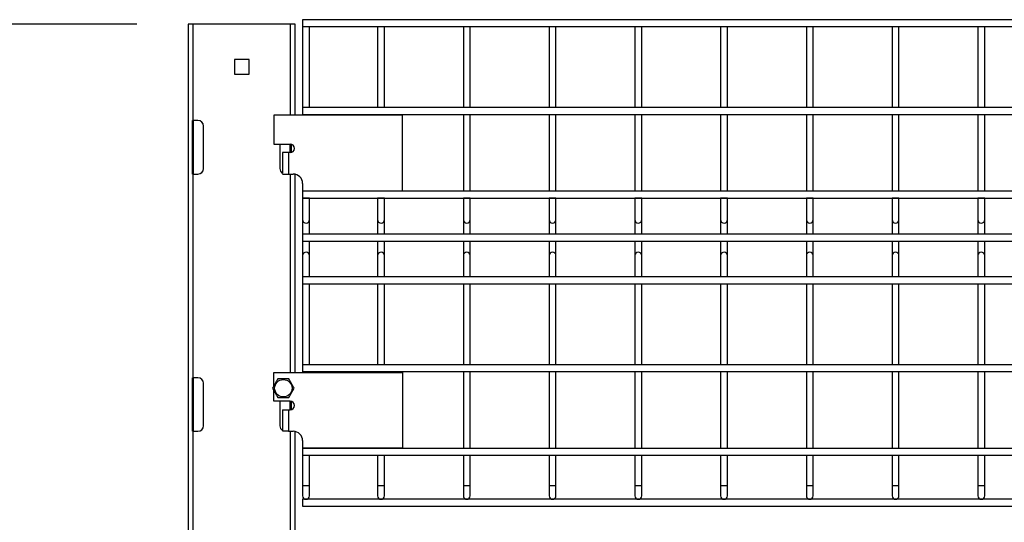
# Model space of a CAD drawing. Header units: inches. Extents: x 0.2 to 10.8, y 0.2 to 8.2.
# Tile 9 of 58: x 2.8 to 3.8, y 5.4 to 5.9. Entities that reach past the tile are written whole.
import ezdxf

# ---------------------------------------------------------------- set-up
doc = ezdxf.new("R2010")
doc.units = ezdxf.units.IN
doc.header["$MEASUREMENT"] = 0
doc.layers.add('DIMENSIONS', color=140, linetype='Continuous', lineweight=25)
doc.styles.add('SLDTEXTSTYLE0', font='TXT', dxfattribs={"width": 0.7})
doc.dimstyles.new('SLDDIMSTYLE2', dxfattribs={"dimtxt": 0.084961, "dimasz": 0.13, "dimexe": 0, "dimexo": 0.0625, "dimgap": 0.02124, "dimtad": 0, "dimtih": 1, "dimtoh": 1, "dimlfac": 24, "dimrnd": 1e-09, "dimzin": 4, "dimdsep": 46, "dimtxsty": 'SLDTEXTSTYLE0', "dimsah": 1, "dimcen": 0.09, "dimadec": 0, "dimazin": 1, "dimtfac": 1, "dimtofl": 0, "dimtmove": 0, "dimatfit": 3, "dimfxl": 0, "dimfrac": 2, "dimtolj": 1, "dimtzin": 12, "dimarcsym": 0})

# ---------------------------------------------------------------- blocks, each defined once
blk = doc.blocks.new('_D_4')
at = {"layer": 'DIMENSIONS'}
for p, q in [((2.92458, 5.89578), (1.7548, 5.89578)), ((1.8798, 5.89578), (1.8798, 4.30245)), ((1.68288, 4.1484), (1.65435, 4.1484)), ((1.65435, 4.1484), (1.65435, 4.01337)), ((2.07671, 4.1484), (2.10524, 4.1484)), ((2.10524, 4.1484), (2.10524, 4.01337)), ((1.65435, 4.01337), (1.68288, 4.01337)), ((2.10524, 4.01337), (2.07671, 4.01337)), ((1.8798, 1.91661), (1.8798, 3.99435)), ((2.82041, 1.91661), (1.7548, 1.91661))]:
    blk.add_line(p, q, dxfattribs=at)
for points in [[(1.8798, 5.89578), (1.8598, 5.76578), (1.8998, 5.76578)], [(1.8798, 1.91661), (1.8998, 2.04661), (1.8598, 2.04661)]]:
    blk.add_solid(points, dxfattribs=at)
at = {"layer": 'DIMENSIONS', "char_height": 0.083333, "attachment_point": 1, "style": 'SLDTEXTSTYLE0'}
for s, insert in [('95.50', (1.71822, 4.27484)), ('2425.7', (1.68288, 4.12079))]:
    blk.add_mtext(s, dxfattribs=dict(at, insert=insert))

msp = doc.modelspace()

# ---------------------------------------------------------------- linework, layer by layer
for p, q in [((2.97458, 5.89578), (2.97458, 1.93224)), ((2.97958, 5.89578), (2.97458, 5.89578)), ((2.97958, 5.80203), (2.97958, 5.89578)), ((3.07375, 5.89578), (2.97958, 5.89578)), ((3.07875, 5.89578), (3.07375, 5.89578)), ((3.07375, 5.89578), (3.07375, 5.80724)), ((3.07875, 5.80724), (3.07875, 5.89578)), ((4.49875, 5.90001), (3.08583, 5.90001)), ((3.08583, 5.90001), (3.08583, 5.89668)), ((3.08583, 5.89668), (3.08583, 5.89335)), ((3.08583, 5.89335), (3.08583, 5.8146)), ((3.08583, 5.89335), (4.49875, 5.89335)), ((3.0925, 5.8146), (3.0925, 5.89335)), ((3.15875, 5.89335), (3.15875, 5.8146)), ((3.16541, 5.8146), (3.16541, 5.89335)), ((3.24208, 5.89335), (3.24208, 5.8146)), ((3.24875, 5.8146), (3.24875, 5.89335)), ((3.32541, 5.89335), (3.32541, 5.8146)), ((3.33208, 5.8146), (3.33208, 5.89335)), ((3.40875, 5.89335), (3.40875, 5.8146)), ((3.41541, 5.8146), (3.41541, 5.89335)), ((3.49208, 5.89335), (3.49208, 5.8146)), ((3.49875, 5.8146), (3.49875, 5.89335)), ((3.57541, 5.89335), (3.57541, 5.8146)), ((3.58208, 5.8146), (3.58208, 5.89335)), ((3.65875, 5.89335), (3.65875, 5.8146)), ((3.66541, 5.8146), (3.66541, 5.89335)), ((3.74208, 5.89335), (3.74208, 5.8146)), ((3.74875, 5.8146), (3.74875, 5.89335)), ((3.03383, 5.86128), (3.0195, 5.86128)), ((3.0195, 5.86128), (3.0195, 5.84695)), ((3.03383, 5.84695), (3.03383, 5.86128)), ((3.0195, 5.84695), (3.03383, 5.84695)), ((4.49875, 5.8146), (3.08583, 5.8146)), ((3.08583, 5.8146), (3.08583, 5.81126)), ((3.08583, 5.81126), (3.08583, 5.80793)), ((2.97875, 5.80203), (2.97958, 5.80203)), ((2.97875, 5.74995), (2.97875, 5.80203)), ((2.98416, 5.80203), (2.97958, 5.80203)), ((2.97958, 5.80203), (2.97958, 5.74995)), ((3.18296, 5.80724), (3.05796, 5.80724)), ((3.05796, 5.80724), (3.05796, 5.77911)), ((3.08583, 5.80793), (4.49875, 5.80793)), ((3.08583, 5.80793), (3.08583, 5.80724)), ((3.0925, 5.80724), (3.0925, 5.80793)), ((3.15875, 5.80793), (3.15875, 5.80724)), ((3.16541, 5.80724), (3.16541, 5.80793)), ((3.18296, 5.7337), (3.18296, 5.80724)), ((3.24208, 5.80793), (3.24208, 5.73335)), ((3.24875, 5.73335), (3.24875, 5.80793)), ((3.32541, 5.80793), (3.32541, 5.73335)), ((3.33208, 5.73335), (3.33208, 5.80793)), ((3.40875, 5.80793), (3.40875, 5.73335)), ((3.41541, 5.73335), (3.41541, 5.80793)), ((3.49208, 5.80793), (3.49208, 5.73335)), ((3.49875, 5.73335), (3.49875, 5.80793)), ((3.57541, 5.80793), (3.57541, 5.73335)), ((3.58208, 5.73335), (3.58208, 5.80793)), ((3.65875, 5.80793), (3.65875, 5.73335)), ((3.66541, 5.73335), (3.66541, 5.80793)), ((3.74208, 5.80793), (3.74208, 5.73335)), ((3.74875, 5.73335), (3.74875, 5.80793)), ((2.98958, 5.75536), (2.98958, 5.79661)), ((3.05796, 5.77911), (3.07375, 5.77911)), ((3.06375, 5.77911), (3.06375, 5.75536)), ((3.06637, 5.77078), (3.06637, 5.75072)), ((3.07196, 5.77078), (3.06637, 5.77078)), ((3.07196, 5.77078), (3.07196, 5.74995)), ((3.07375, 5.77078), (3.07196, 5.77078)), ((3.07375, 5.77078), (3.07375, 5.77911)), ((3.07458, 5.77903), (3.07458, 5.77087)), ((2.97958, 5.74995), (2.97875, 5.74995)), ((2.97958, 5.55203), (2.97958, 5.74995)), ((2.97958, 5.74995), (2.98416, 5.74995)), ((3.06639, 5.74995), (3.07196, 5.74995)), ((3.07196, 5.74995), (3.07675, 5.74995)), ((3.07375, 5.74995), (3.07375, 5.55724)), ((3.07875, 5.55724), (3.07875, 5.74973)), ((3.08583, 5.74086), (3.08583, 5.7337)), ((3.08583, 5.7337), (3.08583, 5.73335)), ((3.08583, 5.7337), (3.18296, 5.7337)), ((4.49875, 5.73335), (3.08583, 5.73335)), ((3.08583, 5.73335), (3.08583, 5.73001)), ((3.0925, 5.73335), (3.0925, 5.7337)), ((3.15875, 5.7337), (3.15875, 5.73335)), ((3.16541, 5.73335), (3.16541, 5.7337)), ((3.08583, 5.73001), (3.08583, 5.72668)), ((3.08583, 5.72668), (4.49875, 5.72668)), ((3.08583, 5.72668), (3.08583, 5.72647)), ((3.08583, 5.72647), (3.08583, 5.70572)), ((3.08916, 5.72647), (3.08583, 5.72647)), ((3.0925, 5.72647), (3.08916, 5.72647)), ((3.0925, 5.72647), (3.0925, 5.72668)), ((3.0925, 5.70572), (3.0925, 5.72647)), ((3.15875, 5.72668), (3.15875, 5.72647)), ((3.15875, 5.72647), (3.15875, 5.70572)), ((3.16208, 5.72647), (3.15875, 5.72647)), ((3.16541, 5.72647), (3.16208, 5.72647)), ((3.16541, 5.72647), (3.16541, 5.72668)), ((3.16541, 5.70572), (3.16541, 5.72647)), ((3.24208, 5.72668), (3.24208, 5.72647)), ((3.24208, 5.72647), (3.24208, 5.70572)), ((3.24541, 5.72647), (3.24208, 5.72647)), ((3.24875, 5.72647), (3.24541, 5.72647)), ((3.24875, 5.72647), (3.24875, 5.72668)), ((3.24875, 5.70572), (3.24875, 5.72647)), ((3.32541, 5.72668), (3.32541, 5.72647)), ((3.32541, 5.72647), (3.32541, 5.70572)), ((3.32875, 5.72647), (3.32541, 5.72647)), ((3.33208, 5.72647), (3.32875, 5.72647)), ((3.33208, 5.72647), (3.33208, 5.72668)), ((3.33208, 5.70572), (3.33208, 5.72647)), ((3.40875, 5.72668), (3.40875, 5.72647)), ((3.40875, 5.72647), (3.40875, 5.70572)), ((3.41208, 5.72647), (3.40875, 5.72647)), ((3.41541, 5.72647), (3.41208, 5.72647)), ((3.41541, 5.72647), (3.41541, 5.72668)), ((3.41541, 5.70572), (3.41541, 5.72647)), ((3.49208, 5.72668), (3.49208, 5.72647)), ((3.49208, 5.72647), (3.49208, 5.70572)), ((3.49541, 5.72647), (3.49208, 5.72647)), ((3.49875, 5.72647), (3.49541, 5.72647)), ((3.49875, 5.72647), (3.49875, 5.72668)), ((3.49875, 5.70572), (3.49875, 5.72647)), ((3.57541, 5.72668), (3.57541, 5.72647)), ((3.57541, 5.72647), (3.57541, 5.70572)), ((3.57875, 5.72647), (3.57541, 5.72647)), ((3.58208, 5.72647), (3.57875, 5.72647)), ((3.58208, 5.72647), (3.58208, 5.72668)), ((3.58208, 5.70572), (3.58208, 5.72647)), ((3.65875, 5.72668), (3.65875, 5.72647)), ((3.65875, 5.72647), (3.65875, 5.70572)), ((3.66208, 5.72647), (3.65875, 5.72647)), ((3.66541, 5.72647), (3.66208, 5.72647)), ((3.66541, 5.72647), (3.66541, 5.72668)), ((3.66541, 5.70572), (3.66541, 5.72647)), ((3.74208, 5.72668), (3.74208, 5.72647)), ((3.74208, 5.72647), (3.74208, 5.70572)), ((3.74541, 5.72647), (3.74208, 5.72647)), ((3.74875, 5.72647), (3.74541, 5.72647)), ((3.74875, 5.72647), (3.74875, 5.72668)), ((3.74875, 5.70572), (3.74875, 5.72647)), ((3.08583, 5.70572), (3.08583, 5.69156)), ((3.0925, 5.69156), (3.0925, 5.70572)), ((3.15875, 5.70572), (3.15875, 5.69156)), ((3.16541, 5.69156), (3.16541, 5.70572)), ((3.24208, 5.70572), (3.24208, 5.69156)), ((3.24875, 5.69156), (3.24875, 5.70572)), ((3.32541, 5.70572), (3.32541, 5.69156)), ((3.33208, 5.69156), (3.33208, 5.70572)), ((3.40875, 5.70572), (3.40875, 5.69156)), ((3.41541, 5.69156), (3.41541, 5.70572)), ((3.49208, 5.70572), (3.49208, 5.69156)), ((3.49875, 5.69156), (3.49875, 5.70572)), ((3.57541, 5.70572), (3.57541, 5.69156)), ((3.58208, 5.69156), (3.58208, 5.70572)), ((3.65875, 5.70572), (3.65875, 5.69156)), ((3.66541, 5.69156), (3.66541, 5.70572)), ((3.74208, 5.70572), (3.74208, 5.69156)), ((3.74875, 5.69156), (3.74875, 5.70572)), ((4.49875, 5.69156), (3.08583, 5.69156)), ((3.08583, 5.69156), (3.08583, 5.68822)), ((3.08583, 5.68822), (3.08583, 5.68489)), ((3.08583, 5.68489), (4.49875, 5.68489)), ((3.08583, 5.68489), (3.08583, 5.67072)), ((3.0925, 5.67072), (3.0925, 5.68489)), ((3.15875, 5.68489), (3.15875, 5.67072)), ((3.16541, 5.67072), (3.16541, 5.68489)), ((3.24208, 5.68489), (3.24208, 5.67072)), ((3.24875, 5.67072), (3.24875, 5.68489)), ((3.32541, 5.68489), (3.32541, 5.67072)), ((3.33208, 5.67072), (3.33208, 5.68489)), ((3.40875, 5.68489), (3.40875, 5.67072)), ((3.41541, 5.67072), (3.41541, 5.68489)), ((3.49208, 5.68489), (3.49208, 5.67072)), ((3.49875, 5.67072), (3.49875, 5.68489)), ((3.57541, 5.68489), (3.57541, 5.67072)), ((3.58208, 5.67072), (3.58208, 5.68489)), ((3.65875, 5.68489), (3.65875, 5.67072)), ((3.66541, 5.67072), (3.66541, 5.68489)), ((3.74208, 5.68489), (3.74208, 5.67072)), ((3.74875, 5.67072), (3.74875, 5.68489)), ((3.08583, 5.67072), (3.08583, 5.64997)), ((3.0925, 5.64997), (3.0925, 5.67072)), ((3.15875, 5.67072), (3.15875, 5.64997)), ((3.16541, 5.64997), (3.16541, 5.67072)), ((3.24208, 5.67072), (3.24208, 5.64997)), ((3.24875, 5.64997), (3.24875, 5.67072)), ((3.32541, 5.67072), (3.32541, 5.64997)), ((3.33208, 5.64997), (3.33208, 5.67072)), ((3.40875, 5.67072), (3.40875, 5.64997)), ((3.41541, 5.64997), (3.41541, 5.67072)), ((3.49208, 5.67072), (3.49208, 5.64997)), ((3.49875, 5.64997), (3.49875, 5.67072)), ((3.57541, 5.67072), (3.57541, 5.64997)), ((3.58208, 5.64997), (3.58208, 5.67072)), ((3.65875, 5.67072), (3.65875, 5.64997)), ((3.66541, 5.64997), (3.66541, 5.67072)), ((3.74208, 5.67072), (3.74208, 5.64997)), ((3.74875, 5.64997), (3.74875, 5.67072)), ((4.49875, 5.65001), (3.08583, 5.65001)), ((3.08583, 5.65001), (3.08583, 5.64668)), ((3.08583, 5.64668), (3.08583, 5.64335)), ((3.08583, 5.64335), (3.08583, 5.5646)), ((3.08583, 5.64335), (4.49875, 5.64335)), ((3.0925, 5.5646), (3.0925, 5.64335)), ((3.15875, 5.64335), (3.15875, 5.5646)), ((3.16541, 5.5646), (3.16541, 5.64335)), ((3.24208, 5.64335), (3.24208, 5.5646)), ((3.24875, 5.5646), (3.24875, 5.64335)), ((3.32541, 5.64335), (3.32541, 5.5646)), ((3.33208, 5.5646), (3.33208, 5.64335)), ((3.40875, 5.64335), (3.40875, 5.5646)), ((3.41541, 5.5646), (3.41541, 5.64335)), ((3.49208, 5.64335), (3.49208, 5.5646)), ((3.49875, 5.5646), (3.49875, 5.64335)), ((3.57541, 5.64335), (3.57541, 5.5646)), ((3.58208, 5.5646), (3.58208, 5.64335)), ((3.65875, 5.64335), (3.65875, 5.5646)), ((3.66541, 5.5646), (3.66541, 5.64335)), ((3.74208, 5.64335), (3.74208, 5.5646)), ((3.74875, 5.5646), (3.74875, 5.64335)), ((4.49875, 5.5646), (3.08583, 5.5646)), ((3.08583, 5.5646), (3.08583, 5.56126)), ((3.08583, 5.56126), (3.08583, 5.55793)), ((2.97875, 5.49995), (2.97875, 5.55203)), ((2.97875, 5.55203), (2.97958, 5.55203)), ((2.98416, 5.55203), (2.97958, 5.55203)), ((2.97958, 5.55203), (2.97958, 5.49995)), ((3.05796, 5.54418), (3.05796, 5.55724)), ((3.05796, 5.55724), (3.18296, 5.55724)), ((3.08583, 5.55793), (3.08583, 5.55724)), ((3.08583, 5.55793), (4.49875, 5.55793)), ((3.0925, 5.55724), (3.0925, 5.55793)), ((3.15875, 5.55793), (3.15875, 5.55724)), ((3.16541, 5.55724), (3.16541, 5.55793)), ((3.18296, 5.55724), (3.18296, 5.4837)), ((3.24208, 5.55793), (3.24208, 5.48335)), ((3.24875, 5.48335), (3.24875, 5.55793)), ((3.32541, 5.55793), (3.32541, 5.48335)), ((3.33208, 5.48335), (3.33208, 5.55793)), ((3.40875, 5.55793), (3.40875, 5.48335)), ((3.41541, 5.48335), (3.41541, 5.55793)), ((3.49208, 5.55793), (3.49208, 5.48335)), ((3.49875, 5.48335), (3.49875, 5.55793)), ((3.57541, 5.55793), (3.57541, 5.48335)), ((3.58208, 5.48335), (3.58208, 5.55793)), ((3.65875, 5.55793), (3.65875, 5.48335)), ((3.66541, 5.48335), (3.66541, 5.55793)), ((3.74208, 5.55793), (3.74208, 5.48335)), ((3.74875, 5.48335), (3.74875, 5.55793)), ((2.98958, 5.50536), (2.98958, 5.54661)), ((3.05796, 5.52911), (3.05796, 5.53947)), ((3.07375, 5.52911), (3.05796, 5.52911)), ((3.06375, 5.52911), (3.06375, 5.50536)), ((3.07375, 5.52078), (3.07375, 5.52911)), ((3.07458, 5.52903), (3.07458, 5.52087)), ((3.06637, 5.52078), (3.06637, 5.50072)), ((3.06637, 5.52078), (3.07196, 5.52078)), ((3.07196, 5.52078), (3.07196, 5.49995)), ((3.07196, 5.52078), (3.07375, 5.52078)), ((2.97958, 5.49995), (2.97875, 5.49995)), ((2.97958, 5.05203), (2.97958, 5.49995)), ((2.97958, 5.49995), (2.98416, 5.49995)), ((3.07196, 5.49995), (3.06639, 5.49995)), ((3.07196, 5.49995), (3.07675, 5.49995)), ((3.07375, 5.49995), (3.07375, 5.05203)), ((3.07875, 1.93224), (3.07875, 5.49973)), ((3.08583, 5.49086), (3.08583, 5.4837)), ((3.08583, 5.4837), (3.08583, 5.48335)), ((3.18296, 5.4837), (3.08583, 5.4837)), ((4.49875, 5.48335), (3.08583, 5.48335)), ((3.08583, 5.48335), (3.08583, 5.48001)), ((3.0925, 5.48335), (3.0925, 5.4837)), ((3.15875, 5.4837), (3.15875, 5.48335)), ((3.16541, 5.48335), (3.16541, 5.4837)), ((3.08583, 5.48001), (3.08583, 5.47668)), ((3.08583, 5.47668), (3.08583, 5.44718)), ((3.08583, 5.47668), (4.49875, 5.47668)), ((3.0925, 5.44718), (3.0925, 5.47668)), ((3.15875, 5.47668), (3.15875, 5.44718)), ((3.16541, 5.44718), (3.16541, 5.47668)), ((3.24208, 5.47668), (3.24208, 5.44718)), ((3.24875, 5.44718), (3.24875, 5.47668)), ((3.32541, 5.47668), (3.32541, 5.44718)), ((3.33208, 5.44718), (3.33208, 5.47668)), ((3.40875, 5.47668), (3.40875, 5.44718)), ((3.41541, 5.44718), (3.41541, 5.47668)), ((3.49208, 5.47668), (3.49208, 5.44718)), ((3.49875, 5.44718), (3.49875, 5.47668)), ((3.57541, 5.47668), (3.57541, 5.44718)), ((3.58208, 5.44718), (3.58208, 5.47668)), ((3.65875, 5.47668), (3.65875, 5.44718)), ((3.66541, 5.44718), (3.66541, 5.47668)), ((3.74208, 5.47668), (3.74208, 5.44718)), ((3.74875, 5.44718), (3.74875, 5.47668)), ((3.08583, 5.44718), (3.08583, 5.43718)), ((3.08583, 5.44718), (3.0925, 5.44718)), ((3.0925, 5.43718), (3.0925, 5.44718)), ((3.15875, 5.44718), (3.15875, 5.43718)), ((3.15875, 5.44718), (3.16541, 5.44718)), ((3.16541, 5.43718), (3.16541, 5.44718)), ((3.24208, 5.44718), (3.24208, 5.43718)), ((3.24208, 5.44718), (3.24875, 5.44718)), ((3.24875, 5.43718), (3.24875, 5.44718)), ((3.32541, 5.44718), (3.32541, 5.43718)), ((3.32541, 5.44718), (3.33208, 5.44718)), ((3.33208, 5.43718), (3.33208, 5.44718)), ((3.40875, 5.44718), (3.40875, 5.43718)), ((3.40875, 5.44718), (3.41541, 5.44718)), ((3.41541, 5.43718), (3.41541, 5.44718)), ((3.49208, 5.44718), (3.49208, 5.43718)), ((3.49208, 5.44718), (3.49875, 5.44718)), ((3.49875, 5.43718), (3.49875, 5.44718)), ((3.57541, 5.44718), (3.57541, 5.43718)), ((3.57541, 5.44718), (3.58208, 5.44718)), ((3.58208, 5.43718), (3.58208, 5.44718)), ((3.65875, 5.44718), (3.65875, 5.43718)), ((3.65875, 5.44718), (3.66541, 5.44718)), ((3.66541, 5.43718), (3.66541, 5.44718)), ((3.74208, 5.44718), (3.74208, 5.43718)), ((3.74208, 5.44718), (3.74875, 5.44718)), ((3.74875, 5.43718), (3.74875, 5.44718)), ((4.49875, 5.43385), (3.08583, 5.43385)), ((3.08583, 5.43385), (3.08583, 5.43051)), ((3.08583, 5.43051), (3.08583, 5.42718)), ((3.08583, 5.42718), (4.49875, 5.42718))]:
    msp.add_line(p, q)
msp.add_circle((3.06712, 5.54182), 0.00846)
for centre, radius, start, end in [((2.98416, 5.79661), 0.00542, 0, 90), ((3.07375, 5.77495), 0.00417, 270, 90), ((2.98416, 5.75536), 0.00542, 270, 0), ((3.06916, 5.75536), 0.00542, 180, 238.97683), ((3.07675, 5.74086), 0.00908, 0, 90), ((3.08916, 5.70572), 0.00333, 180, 0), ((3.16208, 5.70572), 0.00333, 180, 0), ((3.24541, 5.70572), 0.00333, 180, 0), ((3.32875, 5.70572), 0.00333, 180, 0), ((3.41208, 5.70572), 0.00333, 180, 0), ((3.49541, 5.70572), 0.00333, 180, 0), ((3.57875, 5.70572), 0.00333, 180, 0), ((3.66208, 5.70572), 0.00333, 180, 0), ((3.74541, 5.70572), 0.00333, 180, 0), ((3.08916, 5.67072), 0.00333, 90, 180), ((3.08916, 5.67072), 0.00333, 0, 90), ((3.16208, 5.67072), 0.00333, 90, 180), ((3.16208, 5.67072), 0.00333, 0, 90), ((3.24541, 5.67072), 0.00333, 90, 180), ((3.24541, 5.67072), 0.00333, 0, 90), ((3.32875, 5.67072), 0.00333, 90, 180), ((3.32875, 5.67072), 0.00333, 0, 90), ((3.41208, 5.67072), 0.00333, 90, 180), ((3.41208, 5.67072), 0.00333, 0, 90), ((3.49541, 5.67072), 0.00333, 90, 180), ((3.49541, 5.67072), 0.00333, 0, 90), ((3.57875, 5.67072), 0.00333, 90, 180), ((3.57875, 5.67072), 0.00333, 0, 90), ((3.66208, 5.67072), 0.00333, 90, 180), ((3.66208, 5.67072), 0.00333, 0, 90), ((3.74541, 5.67072), 0.00333, 90, 180), ((3.74541, 5.67072), 0.00333, 0, 90), ((2.98416, 5.54661), 0.00542, 0, 90), ((3.07375, 5.52495), 0.00417, 270, 90), ((2.98416, 5.50536), 0.00542, 270, 0), ((3.06916, 5.50536), 0.00542, 180, 238.97683), ((3.07675, 5.49086), 0.00908, 0, 90), ((3.08916, 5.43718), 0.00333, 180, 0), ((3.16208, 5.43718), 0.00333, 180, 0), ((3.24541, 5.43718), 0.00333, 180, 0), ((3.32875, 5.43718), 0.00333, 180, 0), ((3.41208, 5.43718), 0.00333, 180, 0), ((3.49541, 5.43718), 0.00333, 180, 0), ((3.57875, 5.43718), 0.00333, 180, 0), ((3.66208, 5.43718), 0.00333, 180, 0), ((3.74541, 5.43718), 0.00333, 180, 0)]:
    msp.add_arc(centre, radius, start, end)
for points in [[(3.06186, 5.55094), (3.061, 5.54945), (3.06013, 5.54794), (3.05901, 5.546), (3.05879, 5.54561), (3.05834, 5.54484), (3.05812, 5.54446), (3.05746, 5.54332), (3.05703, 5.54257), (3.0566, 5.54182)], [(3.07239, 5.55094), (3.07067, 5.55094), (3.06892, 5.55094), (3.06669, 5.55094), (3.06624, 5.55094), (3.06535, 5.55094), (3.06491, 5.55094), (3.06359, 5.55094), (3.06272, 5.55094), (3.06186, 5.55094)], [(3.07765, 5.54182), (3.07679, 5.54331), (3.07592, 5.54482), (3.0748, 5.54676), (3.07457, 5.54715), (3.07413, 5.54792), (3.07391, 5.5483), (3.07325, 5.54944), (3.07282, 5.55019), (3.07239, 5.55094)], [(3.0566, 5.54182), (3.05746, 5.54034), (3.05833, 5.53882), (3.05945, 5.53689), (3.05967, 5.5365), (3.06012, 5.53573), (3.06034, 5.53535), (3.061, 5.53421), (3.06143, 5.53345), (3.06186, 5.53271)], [(3.07239, 5.53271), (3.07324, 5.5342), (3.07412, 5.53571), (3.07523, 5.53764), (3.07546, 5.53803), (3.0759, 5.5388), (3.07613, 5.53919), (3.07678, 5.54033), (3.07722, 5.54108), (3.07765, 5.54182)], [(3.06186, 5.53271), (3.06358, 5.53271), (3.06532, 5.53271), (3.06756, 5.53271), (3.06801, 5.53271), (3.0689, 5.53271), (3.06934, 5.53271), (3.07066, 5.53271), (3.07152, 5.53271), (3.07239, 5.53271)]]:
    msp.add_open_spline(points, degree=3, knots=[0, 0, 0, 0, 0.5, 0.5, 0.625, 0.625, 0.75, 0.75, 1, 1, 1, 1])

# ---------------------------------------------------------------- dimensions: what is measured, and where the dimension line sits
at = {"layer": 'DIMENSIONS'}
dim = msp.add_linear_dim(base=(1.8798, 5.89578), p1=(2.87041, 1.91661), p2=(2.97458, 5.89578), angle=90, dimstyle='SLDDIMSTYLE2', dxfattribs=at)
dim.commit()
dim.dimension.update_dxf_attribs({"geometry": '_D_4', "text_midpoint": (1.8798, 4.1484), "dimtype": 160})

doc.saveas('drawing.dxf')
